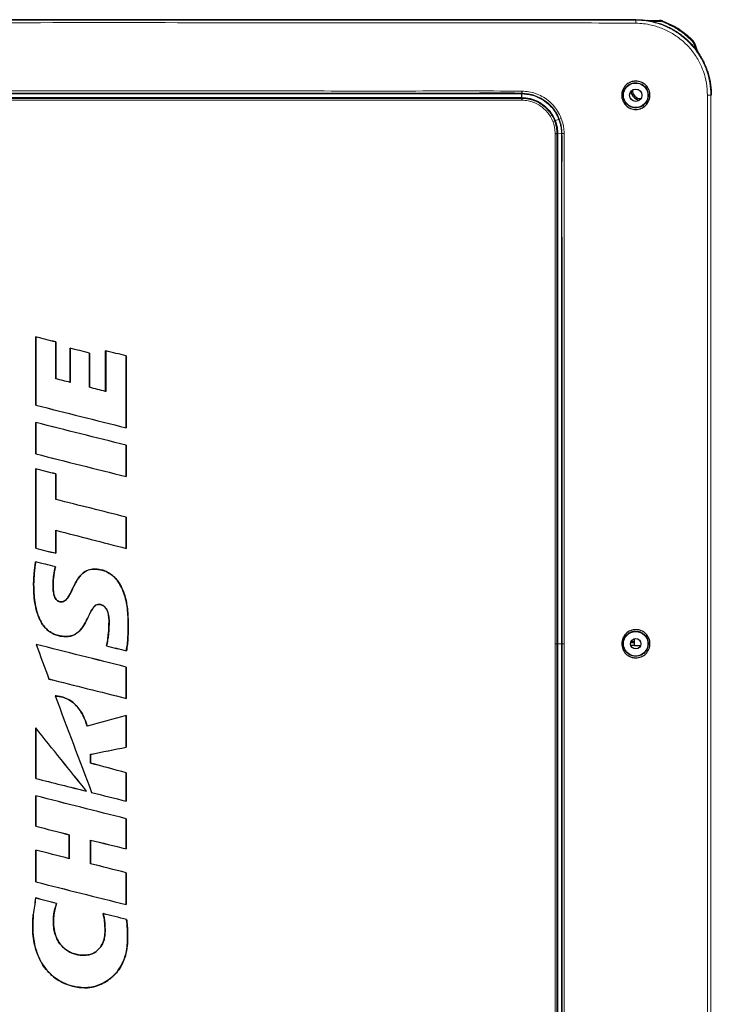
# Paper-space layout 'Sheet2' of a CAD drawing. Header units: millimetres. Extents: x 0 to 1118, y 0 to 864.
# Tile 30 of 79: x 212 to 303, y 556 to 686. Entities that reach past the tile are written whole.
import ezdxf

# ---------------------------------------------------------------- set-up
doc = ezdxf.new("R2010")
doc.units = ezdxf.units.MM
doc.styles.add('SLDTEXTSTYLE0', font='TXT', dxfattribs={"width": 0.75})
doc.dimstyles.new('SLDDIMSTYLE10', dxfattribs={"dimtxt": 3.175, "dimasz": 3.302, "dimexe": 0, "dimexo": 0.0625, "dimgap": 0.79375, "dimtad": 0, "dimtih": 1, "dimtoh": 1, "dimdec": 1, "dimlfac": 4, "dimrnd": 1e-09, "dimzin": 12, "dimdsep": 46, "dimtxsty": 'SLDTEXTSTYLE0', "dimsah": 1, "dimcen": 0.09, "dimadec": 0, "dimazin": 3, "dimtfac": 1, "dimtdec": 1, "dimtofl": 0, "dimtmove": 0, "dimatfit": 3, "dimfxl": 1, "dimfrac": 2, "dimtolj": 1, "dimtzin": 12, "dimarcsym": 0})

# ---------------------------------------------------------------- blocks, each defined once
blk = doc.blocks.new('_D_23')
at = {"color": 7, "linetype": 'Continuous', "lineweight": 0}
for p, q in [((372.27, 650.56), (404.94, 650.56)), ((401.77, 650.56), (401.77, 599.4)), ((401.77, 598.76), (400.8, 598.76)), ((400.8, 598.76), (400.8, 593.72)), ((412.32, 598.76), (413.29, 598.76)), ((413.29, 598.76), (413.29, 593.72)), ((400.8, 593.72), (401.77, 593.72)), ((413.29, 593.72), (412.32, 593.72)), ((401.77, 520.72), (401.77, 593.07)), ((294.39, 520.72), (404.94, 520.72))]:
    blk.add_line(p, q, dxfattribs=at)
at = {"color": 7, "linetype": 'Continuous', "lineweight": 18}
for points in [[(401.77, 650.56), (401.26, 647.25), (402.27, 647.25)], [(401.77, 520.72), (402.27, 524.02), (401.26, 524.02)]]:
    blk.add_solid(points, dxfattribs=at)
at = {"color": 7, "linetype": 'Continuous', "lineweight": 18, "char_height": 3.175, "attachment_point": 1, "style": 'SLDTEXTSTYLE0'}
for s, insert in [('519.4', (389.27, 597.81)), ('20.45', (401.77, 597.81))]:
    blk.add_mtext(s, dxfattribs=dict(at, insert=insert))

psp = doc.layouts.new('Sheet2')

# ---------------------------------------------------------------- linework, layer by layer
at = {"color": 7, "linetype": 'Continuous', "lineweight": 25}
for p, q in [((293.119254, 685.707117), (146.869254, 685.707117)), ((293.945674, 685.67734), (294.007084, 685.662579)), ((295.285418, 685.599405), (296.287521, 685.599405)), ((300.857973, 682.676305), (300.851984, 682.682384)), ((300.930718, 682.514935), (300.930286, 682.520967)), ((300.93226, 682.510721), (301.178897, 681.833093)), ((301.178897, 681.833093), (301.214016, 681.736603)), ((301.299366, 681.502109), (301.300586, 681.498756)), ((213.796331, 634.755392), (213.796331, 643.77227)), ((213.798076, 643.770033), (213.796331, 643.77227)), ((213.798076, 643.770033), (213.798076, 634.756754)), ((216.457211, 643.103877), (216.458956, 643.105239)), ((216.457211, 638.226272), (216.457211, 643.103877)), ((216.458956, 643.105239), (216.458956, 638.227636)), ((218.349747, 637.755817), (218.349747, 642.281951)), ((218.351492, 642.279715), (218.349747, 642.281951)), ((218.351492, 642.279715), (218.351492, 637.753582)), ((223.046764, 636.565197), (223.046764, 641.942245)), ((223.04851, 641.940008), (223.046764, 641.942245)), ((223.04851, 641.940008), (223.04851, 636.562951)), ((220.903788, 641.640269), (220.905534, 641.641631)), ((220.903788, 637.109521), (220.903788, 641.640269)), ((220.905534, 641.641631), (220.905534, 637.110878)), ((225.76348, 641.259604), (225.765226, 641.260965)), ((225.76348, 631.758263), (225.76348, 641.259604)), ((225.765226, 641.260965), (225.765226, 631.756026)), ((216.457211, 638.226272), (216.458956, 638.227636)), ((218.351492, 637.753582), (218.349747, 637.755817)), ((220.903788, 637.109521), (220.905534, 637.110878)), ((223.04851, 636.562951), (223.046764, 636.565197)), ((213.798076, 634.756754), (213.796331, 634.755392)), ((213.796331, 628.309583), (213.796331, 632.453483)), ((213.798076, 632.451246), (213.796331, 632.453483)), ((213.798076, 632.451246), (213.798076, 628.310945)), ((225.76348, 631.758263), (225.765226, 631.756026)), ((225.762555, 629.451338), (225.7643, 629.4527)), ((225.762555, 625.313077), (225.762555, 629.451338)), ((225.7643, 629.4527), (225.7643, 625.31084)), ((213.798076, 628.310945), (213.796331, 628.309583)), ((213.79896, 615.840882), (213.79896, 626.324339)), ((213.800705, 626.322103), (213.79896, 626.324339)), ((213.800705, 626.322103), (213.800705, 615.842244)), ((216.468378, 625.653777), (216.470123, 625.655139)), ((216.468378, 622.277237), (216.468378, 625.653777)), ((216.470123, 625.655139), (216.470123, 622.278599)), ((225.762555, 625.313077), (225.7643, 625.31084)), ((216.468378, 622.277237), (216.470123, 622.278599)), ((225.762555, 619.948957), (225.7643, 619.950319)), ((225.762555, 615.812777), (225.762555, 619.948957)), ((225.7643, 619.950319), (225.7643, 615.810524)), ((216.468378, 618.208519), (216.470123, 618.206267)), ((216.468378, 615.173767), (216.468378, 618.208519)), ((216.470123, 618.206267), (216.470123, 615.17153)), ((213.800705, 615.842244), (213.79896, 615.840882)), ((225.762555, 615.812777), (225.7643, 615.810524)), ((216.468378, 615.173767), (216.470123, 615.17153)), ((213.787409, 614.037027), (213.785917, 614.0392)), ((216.397943, 613.382771), (216.400055, 613.384041)), ((221.514099, 613.071637), (221.514089, 613.073382)), ((217.18232, 608.741632), (217.182285, 608.743378)), ((222.128024, 608.422177), (222.12806, 608.420431)), ((217.832326, 604.165661), (217.832337, 604.163915)), ((213.859136, 603.115394), (213.856349, 603.117893)), ((223.15777, 602.935382), (223.155628, 602.934119)), ((282.783646, 603.211406), (282.782919, 535.785072)), ((283.315222, 603.211406), (283.314427, 535.77659)), ((292.452755, 603.386406), (292.944254, 603.386406)), ((292.452755, 603.036406), (292.944254, 603.036406)), ((292.944254, 603.447499), (292.47187, 603.447499)), ((292.944254, 602.975314), (292.47187, 602.975314)), ((292.944254, 602.961406), (292.944254, 603.877905)), ((292.944254, 602.961406), (293.761396, 602.961406)), ((225.789687, 602.276091), (225.791019, 602.273958)), ((225.767046, 600.128798), (225.768792, 600.13016)), ((225.767046, 595.991912), (225.767046, 600.128798)), ((225.768792, 600.13016), (225.768792, 595.989675)), ((215.550734, 598.551427), (215.549418, 598.549957)), ((216.365818, 596.321142), (216.363202, 596.323125)), ((225.767046, 595.991912), (225.768792, 595.989675)), ((225.767046, 593.740709), (225.768792, 593.743004)), ((225.767046, 589.538596), (225.767046, 593.740709)), ((225.768792, 593.743004), (225.768792, 589.537165)), ((220.60909, 592.311029), (220.610246, 592.313161)), ((213.801268, 585.404145), (213.799045, 592.086218)), ((213.800792, 592.081261), (213.799045, 592.086218)), ((213.800792, 592.081261), (213.803013, 585.405507)), ((221.031689, 587.430046), (221.031689, 588.592609)), ((221.031689, 588.592609), (221.033435, 588.591177)), ((221.033435, 588.591177), (221.033435, 587.431381)), ((225.767046, 589.538596), (225.768792, 589.537165)), ((221.031689, 587.430046), (221.033435, 587.431381)), ((225.767046, 586.145175), (225.768792, 586.14651)), ((225.767046, 582.407476), (225.767046, 586.145175)), ((225.768792, 586.14651), (225.768792, 582.405239)), ((213.803013, 585.405507), (213.801268, 585.404145)), ((220.525106, 583.720923), (220.529724, 583.717967)), ((221.193234, 583.553474), (221.191924, 583.552003)), ((213.801291, 579.100201), (213.801291, 583.10085)), ((213.803037, 583.098609), (213.801291, 583.10085)), ((213.803037, 583.098609), (213.803037, 579.101554)), ((225.767046, 582.407476), (225.768792, 582.405239)), ((225.76116, 580.077426), (225.762906, 580.078786)), ((225.76116, 576.103019), (225.76116, 580.077426)), ((225.762906, 580.078786), (225.762906, 576.100795)), ((213.803037, 579.101554), (213.801291, 579.100201)), ((218.235216, 577.962168), (218.233471, 577.960815)), ((218.233471, 574.796644), (218.233471, 577.960815)), ((218.235216, 577.962168), (218.235216, 574.794393)), ((221.024032, 577.263007), (221.025778, 577.260782)), ((221.025845, 574.134262), (221.024032, 577.263007)), ((221.025778, 577.260782), (221.027589, 574.135622)), ((213.801291, 571.733178), (213.801291, 575.935834)), ((213.803037, 575.933583), (213.801291, 575.935834)), ((213.803037, 575.933583), (213.803037, 571.73454)), ((225.76116, 576.103019), (225.762906, 576.100795)), ((218.235216, 574.794393), (218.233471, 574.796644)), ((221.025845, 574.134262), (221.027589, 574.135622)), ((225.76116, 572.939549), (225.762906, 572.940908)), ((225.76116, 568.736853), (225.76116, 572.939549)), ((225.762906, 572.940908), (225.762906, 568.734616)), ((213.803037, 571.73454), (213.801291, 571.733178)), ((213.784893, 569.60261), (213.783446, 569.604794)), ((216.563612, 568.87363), (216.56599, 568.874811)), ((222.723437, 567.530723), (222.721037, 567.533123)), ((225.76116, 568.736853), (225.762906, 568.734616)), ((213.470089, 567.43363), (213.468355, 567.433831)), ((216.172172, 567.213098), (216.17391, 567.21294)), ((225.819654, 566.754901), (225.821232, 566.756304)), ((220.874282, 562.105721), (220.873952, 562.107435)), ((220.4656, 557.728631), (220.465603, 557.726885))]:
    psp.add_line(p, q, dxfattribs=at)
at = {"color": 7, "linetype": 'Continuous', "lineweight": 18}
for p, q in [((293.119254, 685.648555), (293.119254, 685.707117)), ((295.285418, 685.599405), (295.285418, 685.474405)), ((296.287521, 685.474405), (295.285418, 685.474405)), ((296.287521, 685.599405), (296.287521, 685.474405)), ((296.674759, 685.405659), (296.717785, 685.52302)), ((300.569286, 682.86221), (300.659469, 682.948767)), ((300.814799, 682.467969), (300.93226, 682.510721)), ((301.061435, 681.790341), (300.814799, 682.467969)), ((300.925694, 682.520638), (300.928935, 682.518461)), ((301.061435, 681.790341), (301.178897, 681.833093)), ((301.304158, 681.459356), (301.307818, 681.456004)), ((278.023588, 675.404457), (278.028389, 675.935484)), ((278.028389, 675.935484), (278.039105, 675.971461)), ((278.07349, 675.403839), (278.083171, 675.934808)), ((278.083171, 675.934808), (278.094241, 675.970834)), ((303.057123, 675.711406), (303.114965, 675.711406)), ((278.039563, 675.306188), (278.023588, 675.404457)), ((278.088575, 675.305599), (278.07349, 675.403839)), ((282.392761, 672.321209), (282.464689, 672.355745)), ((282.464689, 672.355745), (282.961018, 672.54608)), ((282.961018, 672.54608), (283.018039, 672.562577)), ((282.469631, 670.63838), (282.705641, 670.639731)), ((282.705641, 670.639731), (282.783599, 670.640265)), ((282.783599, 670.640265), (283.315167, 670.643212)), ((283.315167, 670.643212), (283.375289, 670.643467)), ((213.526471, 611.056332), (213.524726, 611.056329)), ((216.091333, 611.023269), (216.093078, 611.02327)), ((223.499033, 606.165534), (223.497288, 606.16553)), ((226.026093, 605.92473), (226.027838, 605.924735)), ((282.468916, 535.78661), (282.469631, 603.211406)), ((282.705641, 603.211406), (282.469631, 603.211406)), ((282.705641, 603.211406), (282.704928, 535.786607)), ((282.783646, 603.211406), (282.705641, 603.211406)), ((283.315222, 603.211406), (282.783646, 603.211406)), ((283.377581, 603.211406), (283.315222, 603.211406)), ((217.534435, 596.087), (217.534963, 596.088663)), ((222.968514, 565.127025), (222.966769, 565.127035)), ((225.951681, 564.251859), (225.953426, 564.251848))]:
    psp.add_line(p, q, dxfattribs=at)
at = {"color": 7, "linetype": 'Continuous', "lineweight": 18, "flags": 128}
for points in [[(302.611027, 530.709937), (302.611917, 546.080982), (302.611917, 561.45203), (302.611917, 642.726647), (302.611917, 659.219761), (302.611027, 675.712875)], [(282.469631, 603.211406), (282.469631, 603.711406), (282.469631, 605.711406), (282.469631, 613.711406), (282.469626, 645.711406), (282.469626, 652.840278), (282.469626, 659.457461), (282.469631, 670.63838)], [(282.705641, 670.639731), (282.705639, 659.457461), (282.705639, 634.743026), (282.705641, 603.211406)], [(283.651146, 603.211403), (283.60416, 603.211404), (283.557868, 603.211404), (283.513905, 603.211405), (283.473824, 603.211405), (283.439041, 603.211406), (283.410785, 603.211406), (283.390054, 603.211406), (283.377581, 603.211406)]]:
    psp.add_lwpolyline(points, dxfattribs=at)
at = {"color": 7, "linetype": 'Continuous', "lineweight": 25, "flags": 128}
for points in [[(282.783599, 670.640265), (282.783603, 658.053545), (282.783613, 645.466824), (282.783626, 632.880104), (282.783646, 603.211406)], [(283.315167, 670.643212), (283.315173, 658.055942), (283.315185, 645.468671), (283.3152, 632.881401), (283.315222, 603.211406)]]:
    psp.add_lwpolyline(points, dxfattribs=at)
at = {"color": 7, "linetype": 'Continuous', "lineweight": 25}
for centre, radius in [((293.119254, 675.711406), 1.625), ((293.119254, 675.711406), 0.81411), ((293.119254, 603.211406), 1.625), ((293.119254, 603.211406), 0.689091)]:
    psp.add_circle(centre, radius, dxfattribs=at)
at = {"color": 7, "linetype": 'Continuous', "lineweight": 18}
for centre, radius, start, end in [((285.826403, 685.328908), 7.299853, 359.34823638, 2.50967919), ((294.814637, 685.561302), 0.056294, 355.77317937, 42.59900671), ((296.287521, 684.349405), 1.125, 69.86632926, 90), ((299.757645, 682.083196), 1.125, 20, 43.82489698), ((301.24521, 681.429233), 0.308949, 95.79482579, 113.75092377), ((275.023817, 676.212305), 3.024892, 355.43322527, 1.06706249), ((274.910142, 676.241407), 3.195574, 355.14289915, 0.47522202), ((302.709631, 637.924058), 37.788946, 89.47312346, 90.14950389), ((275.493279, 675.125535), 2.552684, 358.57799097, 4.05819321), ((275.54505, 675.148374), 2.54838, 358.04920176, 3.53717571), ((280.090094, 677.786038), 5.930146, 290.56250276, 292.84866886), ((280.700821, 679.198842), 7.02919, 289.24792158, 291.51068286), ((283.77153, 641.023334), 29.622783, 90.22850462, 90.76642495)]:
    psp.add_arc(centre, radius, start, end, dxfattribs=at)
at = {"color": 7, "linetype": 'Continuous', "lineweight": 25}
for centre, radius, start, end in [((294.734044, 685.474405), 0.125, 89.99995623, 113.04843517), ((296.287521, 684.349405), 1.25, 69.86632926, 90), ((291.682835, 673.644004), 12.875, 59.0322555, 65.16183375), ((299.757645, 682.083196), 1.25, 20, 43.82489698), ((301.212318, 681.470706), 0.092539, 352.95464459, 19.83667826), ((293.744254, 676.336406), 1.25, 184.61689459, 265.47205204), ((293.744254, 676.336406), 1.05, 176.13216232, 273.86783768)]:
    psp.add_arc(centre, radius, start, end, dxfattribs=at)
for centre, major_axis, ratio, start_param, end_param in [((219.994254, 628.432232), (1532.496553, -383.987981), 0.0084651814, 1.5752242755, 1.5769617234), ((219.994254, 628.432232), (1532.296553, -383.937868), 0.0084651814, 1.5752257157, 1.5769611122), ((219.994254, 628.082666), (1532.496553, -383.980601), 0.008465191, 1.5723227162, 1.5739904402), ((219.994254, 628.082666), (1532.296553, -383.930489), 0.008465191, 1.5723237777, 1.5739894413), ((219.994254, 628.91976), (1532.496552, -384.051963), 0.0084650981, 1.5691519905, 1.5709258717), ((219.994254, 628.91976), (1532.296552, -384.001842), 0.0084650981, 1.569152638, 1.5709244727), ((219.994254, 623.561368), (1532.296579, -382.414346), 0.0084671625, 1.5739815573, 1.5752177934), ((219.994254, 623.561368), (1532.496578, -382.46426), 0.0084671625, 1.5739825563, 1.5752163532), ((219.994254, 623.54176), (1532.296441, -390.508936), 0.0084565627, 1.5709582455, 1.5723579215), ((219.994254, 623.54176), (1532.496441, -390.559906), 0.0084565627, 1.5709596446, 1.57235686), ((219.994254, 646.989568), (1532.496551, -384.065959), 0.0084650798, 4.7104661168, 4.7182761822), ((219.994254, 646.989568), (1532.296552, -384.015836), 0.0084650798, 4.710466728, 4.7182755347), ((219.994254, 617.111638), (1532.496548, -384.280938), 0.0084647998, 1.5691537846, 1.5769632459), ((219.994254, 617.111638), (1532.296548, -384.230787), 0.0084647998, 1.5691544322, 1.5769626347), ((219.994254, 640.543855), (1532.496552, -384.015923), 0.008465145, 4.7104658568, 4.7182753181), ((219.994254, 640.543855), (1532.296553, -383.965807), 0.008465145, 4.7104664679, 4.7182746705), ((219.994254, 610.984852), (1532.496552, -384.005442), 0.0084651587, 1.5752170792, 1.5769600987), ((219.994254, 610.984852), (1532.296553, -383.955327), 0.0084651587, 1.5752185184, 1.5769594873), ((219.994254, 607.608671), (1532.296554, -383.874097), 0.0084652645, 1.5691525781, 1.5752180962), ((219.994254, 607.608671), (1532.496554, -383.924202), 0.0084652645, 1.5691519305, 1.575216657), ((219.994254, 631.108912), (1532.296364, -395.017412), 0.0084505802, 4.7122664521, 4.7183319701), ((219.994254, 631.108912), (1532.496363, -395.068971), 0.0084505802, 4.7122678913, 4.7183326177), ((219.994254, 628.075833), (1532.496552, -384.005442), 0.0084651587, 4.7104675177, 4.7122105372), ((219.994254, 628.075833), (1532.296553, -383.955327), 0.0084651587, 4.710468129, 4.7122090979), ((219.994254, 598.695553), (1532.49655, -384.149984), 0.0084649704, 1.5752635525, 1.5769693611), ((219.994254, 598.695553), (1532.29655, -384.09985), 0.0084649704, 1.5752652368, 1.5769689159), ((219.994254, 587.790409), (1532.496546, -384.3929), 0.0084646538, 1.5691514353, 1.5769246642), ((219.994254, 625.0387), (-1532.448694, 4134.760874), 0.0030328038, 1.5749739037, 1.5760786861), ((219.994254, 587.790409), (1532.296546, -384.342735), 0.0084646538, 1.5691520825, 1.5769233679), ((219.994254, 625.0387), (-1532.248701, 4134.221264), 0.0030328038, 1.5749752, 1.5760791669), ((219.994254, 617.513321), (1532.496553, -383.957328), 0.0084652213, 4.7165727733, 4.7182924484), ((219.994254, 617.513321), (1532.296554, -383.90722), 0.0084652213, 4.71657444, 4.718292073), ((219.994254, 611.223574), (1532.496553, -383.97491), 0.0084651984, 4.7116095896, 4.718278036), ((219.994254, 611.223574), (1532.296553, -383.924799), 0.0084651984, 4.7116100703, 4.7182773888), ((219.994254, 624.534925), (-1532.448944, 4053.336934), 0.0030861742, 1.5765897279, 1.5797406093), ((219.994254, 624.534925), (-1532.248951, 4052.80795), 0.0030861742, 1.5765911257, 1.5797415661), ((219.994254, 578.264175), (1532.295836, 424.782056), 0.0084097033, 1.5646975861, 1.5680637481), ((219.994254, 578.264175), (1532.495835, 424.8375), 0.0084097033, 1.5646969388, 1.5680630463), ((219.994254, 563.044637), (-1532.464565, 1905.497307), 0.0054691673, 4.7188399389, 4.7232319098), ((219.994254, 563.044637), (-1532.26457, 1905.248629), 0.0054691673, 4.7188429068, 4.7232312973), ((219.994254, 602.021726), (1532.297761, 306.101916), 0.0085577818, 4.7113564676, 4.7144468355), ((219.994254, 602.021726), (1532.497761, 306.14187), 0.0085577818, 4.7113575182, 4.7144474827), ((219.994254, 573.855903), (1532.295999, -415.767276), 0.0084223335, 1.5693141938, 1.5724045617), ((219.994254, 573.855903), (1532.495998, -415.821543), 0.0084223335, 1.5693135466, 1.5724035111), ((219.994254, 597.639582), (1532.496552, -384.053574), 0.008465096, 4.7104692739, 4.7148597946), ((219.994254, 597.639582), (1532.296552, -384.003452), 0.008465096, 4.7104698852, 4.7148568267), ((219.994254, 597.639506), (1532.496552, -384.037447), 0.008465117, 4.7152918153, 4.718278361), ((219.994254, 597.639506), (1532.296552, -383.987328), 0.008465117, 4.7152927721, 4.7182777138), ((219.994254, 567.742164), (1532.496498, -387.211797), 0.0084609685, 1.5691699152, 1.5769752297), ((219.994254, 567.742164), (1532.296499, -387.161263), 0.0084609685, 1.5691705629, 1.5769746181), ((219.994254, 591.31689), (1532.496383, -393.954954), 0.0084520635, 4.7105206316, 4.7134127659), ((219.994254, 591.31689), (1532.296383, -393.903541), 0.0084520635, 4.7105212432, 4.713413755), ((219.994254, 591.282506), (1532.296698, -375.274879), 0.0084763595, 4.7151369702, 4.7182284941), ((219.994254, 591.282506), (1532.496698, -375.323861), 0.0084763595, 4.7151380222, 4.7182291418), ((219.994254, 560.535344), (1532.496383, -393.958906), 0.0084520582, 1.5741180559, 1.5770101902), ((219.994254, 560.535344), (1532.296383, -393.907493), 0.0084520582, 1.5741170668, 1.5770095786), ((219.994254, 560.603364), (1532.296508, -386.594971), 0.0084617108, 1.5691676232, 1.572257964), ((219.994254, 560.603364), (1532.496508, -386.645431), 0.0084617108, 1.5691669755, 1.5722569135), ((219.994254, 583.968346), (1532.496549, -384.196703), 0.0084649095, 4.7104700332, 4.7182753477), ((219.994254, 583.968346), (1532.29655, -384.146563), 0.0084649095, 4.7104706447, 4.7182747), ((219.994254, 519.28831), (1532.442851, 10558.876804), 0.0012534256, 1.5662128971, 1.5664185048), ((219.994254, 519.28831), (1532.242858, 10557.498811), 0.0012534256, 1.5662124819, 1.5664179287), ((219.994254, 554.148776), (1532.496241, -402.114836), 0.0084411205, 1.575248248, 1.5770639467), ((219.994254, 554.148776), (1532.296242, -402.062358), 0.0084411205, 1.5752500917, 1.5770635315), ((219.994254, 554.429031), (1532.496553, -383.989888), 0.0084651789, 1.5691151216, 1.5711380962), ((219.994254, 554.429031), (1532.296553, -383.939775), 0.0084651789, 1.5691156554, 1.5711362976)]:
    psp.add_ellipse(centre, major_axis=major_axis, ratio=ratio, start_param=start_param, end_param=end_param, dxfattribs=at)
at = {"color": 7, "linetype": 'Continuous', "lineweight": 18}
for points, knots in [([(146.869254, 685.648556), (147.967697, 685.648473), (150.16458, 685.648307), (154.558383, 685.648275), (162.247512, 685.648098), (177.625784, 685.64789), (208.382303, 685.647624), (245.106732, 685.647516), (275.63388, 685.64827), (289.233633, 685.648205), (292.471635, 685.648497), (293.119254, 685.648555)], [0, 0, 0, 0, 0.0225323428, 0.0450646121, 0.0901291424, 0.1802581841, 0.3605162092, 0.7210319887, 0.9335786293, 0.9867153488, 1, 1, 1, 1]), ([(292.648353, 685.253328), (292.648348, 685.253328), (292.158152, 685.255836), (289.077285, 685.270325), (275.634591, 685.276014), (245.106936, 685.318672), (208.382213, 685.316332), (177.625456, 685.296682), (162.247053, 685.281339), (154.557827, 685.269636), (150.321099, 685.266302), (148.2813, 685.258183), (147.339987, 685.253292), (147.339982, 685.253292)], [0, 0, 0, 0, 0.00000010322, 0.01012062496, 0.06360759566, 0.27753349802, 0.64038803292, 0.82181558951, 0.91252954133, 0.95788657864, 0.98056555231, 0.99999989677, 1, 1, 1, 1]), ([(293.125783, 685.245871), (292.966644, 685.24822), (292.807499, 685.25057), (292.648358, 685.253328), (292.648353, 685.253328)], [0, 0, 0, 0, 0.9999685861, 1, 1, 1, 1]), ([(293.119254, 685.648555), (293.119259, 685.648555), (293.484631, 685.648636), (294.216036, 685.607585), (295.489124, 685.395654), (296.907879, 684.947221), (298.405112, 684.18281), (299.750416, 683.173687), (300.911865, 681.955679), (301.847879, 680.55624), (302.541148, 679.02097), (302.960091, 677.389845), (303.05715, 676.270227), (303.057123, 675.711411), (303.057123, 675.711406)], [0, 0, 0, 0, 0.00000096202, 0.07030487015, 0.14061148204, 0.24788947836, 0.35516722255, 0.46255118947, 0.56992841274, 0.67744796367, 0.78495833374, 0.89248096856, 0.99999903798, 1, 1, 1, 1]), ([(302.611027, 675.712875), (302.582869, 676.246719), (302.526553, 677.314418), (302.109386, 678.870966), (301.451757, 680.335954), (300.5584, 681.672254), (299.452302, 682.836963), (298.170545, 683.804275), (296.743756, 684.541919), (295.390545, 684.976828), (294.174873, 685.198094), (293.47548, 685.229946), (293.125783, 685.245871)], [0, 0, 0, 0, 0.1074516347, 0.2149056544, 0.3223266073, 0.42975713, 0.5370826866, 0.6444167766, 0.751751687, 0.8590922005, 0.9295461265, 1, 1, 1, 1]), ([(300.569286, 682.86221), (300.279873, 683.142641), (299.579887, 683.8209), (298.285856, 684.720681), (297.216883, 685.175168), (296.674759, 685.405659)], [0, 0, 0, 0, 0.25783801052, 0.62361658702, 1, 1, 1, 1]), ([(161.938643, 676.268277), (163.088538, 676.269173), (168.83782, 676.273652), (179.188454, 676.279904), (192.991814, 676.285607), (206.797002, 676.288696), (220.603051, 676.29001), (234.409069, 676.287583), (248.585942, 676.288942), (260.646508, 676.267554), (270.590743, 676.295178), (275.562379, 676.277484), (278.048184, 676.268637)], [0, 0, 0, 0, 0.0297218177, 0.1486039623, 0.2674858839, 0.386367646, 0.5052493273, 0.6241310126, 0.7430127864, 0.8715009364, 0.9357508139, 1, 1, 1, 1]), ([(278.094241, 675.970834), (278.094236, 675.970835), (278.086067, 675.970963), (278.072796, 675.97115), (278.054427, 675.971345), (278.044218, 675.971426), (278.03911, 675.971461), (278.039105, 675.971461)], [0, 0, 0, 0, 0.0002718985, 0.4445010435, 0.7220855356, 0.9997281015, 1, 1, 1, 1]), ([(278.048184, 676.268637), (278.053512, 676.26859), (278.064168, 676.268497), (278.083309, 676.268269), (278.097122, 676.268047), (278.105606, 676.267911)], [0, 0, 0, 0, 0.2783606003, 0.5567231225, 1, 1, 1, 1]), ([(283.018039, 672.562577), (283.018037, 672.562582), (282.894042, 672.885824), (282.602434, 673.466801), (282.029257, 674.221013), (281.369377, 674.844734), (280.603916, 675.347747), (279.78147, 675.707838), (278.935791, 675.916131), (278.37464, 675.966434), (278.094246, 675.970834), (278.094241, 675.970834)], [0, 0, 0, 0, 0.0000023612, 0.1635075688, 0.3045572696, 0.4455889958, 0.5903296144, 0.7350736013, 0.8675080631, 0.9999976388, 1, 1, 1, 1]), ([(278.105606, 676.267911), (278.400693, 676.249323), (278.990866, 676.212147), (279.879055, 675.976496), (280.742906, 675.595087), (281.547558, 675.062159), (282.238002, 674.40379), (282.849341, 673.613129), (283.128402, 672.992498), (283.278247, 672.659241)], [0, 0, 0, 0, 0.1324467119, 0.2648931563, 0.4098079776, 0.5547124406, 0.6956325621, 0.8365653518, 1, 1, 1, 1]), ([(303.057123, 675.711406), (303.056928, 666.189802), (303.056538, 647.146573), (303.057456, 609.060122), (303.05709, 575.371822), (303.057117, 546.081718), (303.057121, 535.834844), (303.057123, 530.711406)], [0, 0, 0, 0, 0.1969987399, 0.3939979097, 0.7879957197, 0.8939978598, 1, 1, 1, 1]), ([(278.045177, 675.062187), (276.896079, 675.062053), (271.150674, 675.061382), (260.806584, 675.062085), (247.011357, 675.062068), (233.213893, 675.062129), (219.41537, 675.062635), (205.61689, 675.060805), (191.438144, 675.067495), (179.370029, 675.044504), (169.412193, 675.091963), (164.434057, 675.071888), (161.945021, 675.06185)], [0, 0, 0, 0, 0.0297059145, 0.1485273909, 0.2673488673, 0.3861703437, 0.5049918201, 0.6238132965, 0.7426347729, 0.8713108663, 0.9356562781, 1, 1, 1, 1]), ([(161.949929, 675.305845), (161.949934, 675.305845), (164.438812, 675.331384), (169.417522, 675.328951), (179.374729, 675.292573), (191.441808, 675.310238), (205.618718, 675.305141), (219.415445, 675.306556), (233.212207, 675.306161), (247.007911, 675.306071), (260.801377, 675.306092), (271.144744, 675.305399), (276.890013, 675.306056), (278.039563, 675.306188)], [0, 0, 0, 0, 0.0000001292, 0.0643521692, 0.1287058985, 0.2573772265, 0.3761943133, 0.4950114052, 0.6138284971, 0.7326455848, 0.8514626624, 0.970279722, 1, 1, 1, 1]), ([(278.039563, 675.306188), (278.039568, 675.306188), (278.045126, 675.306147), (278.056209, 675.306044), (278.072542, 675.30585), (278.083321, 675.305681), (278.088575, 675.305599)], [0, 0, 0, 0, 0.00030579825, 0.34017179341, 0.67838659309, 1, 1, 1, 1]), ([(278.091953, 675.061624), (278.086939, 675.061702), (278.076636, 675.061863), (278.061044, 675.062053), (278.050466, 675.062143), (278.045177, 675.062187)], [0, 0, 0, 0, 0.3216102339, 0.6608035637, 1, 1, 1, 1]), ([(278.088575, 675.305599), (278.08858, 675.305599), (278.373664, 675.300874), (278.922803, 675.245557), (279.707017, 675.021749), (280.419014, 674.680225), (281.058785, 674.225431), (281.614852, 673.674957), (282.069926, 673.03636), (282.299374, 672.564721), (282.392759, 672.321214), (282.392761, 672.321209)], [0, 0, 0, 0, 0.0000026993, 0.1540352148, 0.2963004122, 0.4385789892, 0.5784832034, 0.7183834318, 0.8591916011, 0.9999973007, 1, 1, 1, 1]), ([(282.172933, 672.233705), (282.072797, 672.460135), (281.872522, 672.913001), (281.434487, 673.515607), (280.909296, 674.037837), (280.302406, 674.469171), (279.627888, 674.790985), (278.88394, 675.010338), (278.363124, 675.044064), (278.091953, 675.061624)], [0, 0, 0, 0, 0.1406902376, 0.2813838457, 0.4212878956, 0.5611969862, 0.703385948, 0.8455632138, 1, 1, 1, 1]), ([(282.469631, 670.63838), (282.46435, 670.784738), (282.453788, 671.077442), (282.375766, 671.617169), (282.251423, 671.995124), (282.172933, 672.233705)], [0, 0, 0, 0, 0.2694269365, 0.5388333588, 1, 1, 1, 1]), ([(282.392761, 672.321209), (282.392762, 672.321205), (282.487446, 672.074312), (282.603624, 671.669614), (282.689539, 671.102252), (282.700275, 670.793876), (282.705641, 670.639731)], [0, 0, 0, 0, 0.0000087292, 0.4616962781, 0.7309223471, 1, 1, 1, 1]), ([(283.375289, 670.643467), (283.375289, 670.643472), (283.374115, 670.832848), (283.353984, 671.209907), (283.248475, 671.856023), (283.117261, 672.303912), (283.01804, 672.562572), (283.018039, 672.562577)], [0, 0, 0, 0, 0.0000076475, 0.2896564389, 0.576228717, 0.9999923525, 1, 1, 1, 1]), ([(283.278247, 672.659241), (283.369789, 672.382399), (283.523157, 671.918583), (283.633364, 671.23885), (283.646698, 670.844044), (283.65339, 670.645882)], [0, 0, 0, 0, 0.4244526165, 0.7111195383, 1, 1, 1, 1]), ([(283.377581, 603.211406), (283.377581, 603.378073), (283.377581, 604.211406), (283.377582, 607.711406), (283.377552, 621.711406), (283.377821, 635.635534), (283.377489, 649.098802), (283.379717, 656.307034), (283.3667, 664.02689), (283.382179, 669.541026), (283.375289, 670.643462), (283.375289, 670.643467)], [0, 0, 0, 0, 0.0074148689, 0.0370743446, 0.1557122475, 0.6302638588, 0.6565477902, 0.7546824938, 0.950952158, 0.9999997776, 1, 1, 1, 1]), ([(283.65339, 670.645882), (283.65273, 669.542772), (283.649432, 664.027906), (283.651446, 656.30718), (283.651073, 647.483787), (283.651151, 640.86636), (283.65113, 632.043124), (283.651144, 623.219888), (283.651145, 612.874045), (283.651145, 606.93982), (283.651146, 603.211403)], [0, 0, 0, 0, 0.0490749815, 0.245344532, 0.3434757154, 0.4416068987, 0.539738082, 0.7360004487, 0.834131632, 1, 1, 1, 1]), ([(283.374517, 535.775856), (283.375567, 539.553597), (283.377228, 545.531428), (283.376878, 555.909448), (283.377153, 564.709811), (283.377228, 573.510176), (283.377311, 580.110449), (283.377412, 588.910814), (283.377504, 596.611133), (283.377568, 602.111361), (283.377581, 603.211406)], [0, 0, 0, 0, 0.1680602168, 0.2659354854, 0.4616860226, 0.5595612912, 0.6574365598, 0.7553118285, 0.9510623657, 1, 1, 1, 1]), ([(283.651146, 603.211403), (283.651144, 603.044737), (283.651134, 602.211403), (283.651093, 598.711403), (283.650939, 584.711403), (283.650642, 569.044053), (283.650637, 553.843279), (283.650136, 545.529757), (283.651667, 539.55026), (283.652634, 535.770851)], [0, 0, 0, 0, 0.0074139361, 0.0370696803, 0.1556926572, 0.6301845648, 0.7340100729, 0.8318780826, 1, 1, 1, 1])]:
    psp.add_open_spline(points, degree=3, knots=knots, dxfattribs=at)
at = {"color": 7, "linetype": 'Continuous', "lineweight": 25}
for points, knots in [([(293.119254, 685.707117), (293.237594, 685.705829), (293.592726, 685.701961), (294.183659, 685.657929), (294.887384, 685.557496), (295.582248, 685.406992), (296.264754, 685.207953), (296.931403, 684.96085), (297.57856, 684.666465), (298.203125, 684.326804), (298.802134, 683.943884), (299.372639, 683.519664), (299.911708, 683.056127), (300.416225, 682.555184), (300.883531, 682.019376), (301.311717, 681.45184), (301.698796, 680.855506), (302.042801, 680.233346), (302.291918, 679.6958), (302.511525, 679.14604), (302.701408, 678.584849), (302.881236, 677.896982), (303.013078, 677.187347), (303.09866, 676.457626), (303.10952, 675.960608), (303.114965, 675.711406)], [0, 0, 0, 0, 0.0226157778, 0.067868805, 0.1131214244, 0.1583739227, 0.2036265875, 0.2488797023, 0.2941330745, 0.3393858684, 0.3846383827, 0.4298909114, 0.4751437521, 0.5203971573, 0.5656502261, 0.6109028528, 0.6561553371, 0.7014079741, 0.7466610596, 0.7692768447, 0.8145299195, 0.859782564, 0.9050350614, 0.9523852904, 1, 1, 1, 1]), ([(294.734497, 685.599405), (294.735189, 685.599405), (294.736711, 685.599405), (294.754501, 685.599405), (294.782737, 685.599405), (294.818536, 685.599405), (294.843563, 685.599405), (294.856075, 685.599405)], [0, 0, 0, 0, 0.1656754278, 0.3638413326, 0.5742247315, 0.7871521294, 1, 1, 1, 1]), ([(294.856075, 685.599405), (294.87524, 685.599405), (294.990247, 685.599405), (295.133856, 685.599405), (295.258083, 685.599405), (295.285418, 685.599405)], [0, 0, 0, 0, 0.1349239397, 0.8096525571, 1, 1, 1, 1]), ([(296.717785, 685.52302), (297.251952, 685.297911), (298.335769, 684.841168), (299.370824, 684.109641), (300.138986, 683.464813), (300.428861, 683.177409), (300.659469, 682.948767)], [0, 0, 0, 0, 0.3657508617, 0.7421035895, 0.7948320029, 1, 1, 1, 1]), ([(300.928634, 682.520906), (300.927943, 682.531663), (300.926234, 682.558274), (300.912983, 682.595759), (300.895746, 682.629313), (300.879694, 682.652024), (300.868592, 682.665162), (300.862526, 682.671639), (300.860555, 682.673676), (300.860164, 682.674077), (300.8599, 682.674347), (300.859645, 682.674608), (300.8593, 682.674959), (300.859078, 682.675187), (300.855011, 682.679307), (300.851979, 682.682378)], [0, 0, 0, 0, 0.1415767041, 0.3502448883, 0.5169341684, 0.6386778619, 0.7139293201, 0.7465825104, 0.7516039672, 0.7548435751, 0.7584454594, 0.7644384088, 0.7784675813, 0.8348366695, 1, 1, 1, 1]), ([(301.214016, 681.736603), (301.233456, 681.683194), (301.257773, 681.616382), (301.284404, 681.543216), (301.294339, 681.515918), (301.298133, 681.505495), (301.299366, 681.502109)], [0, 0, 0, 0, 0.642681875, 0.803948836, 0.9362990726, 1, 1, 1, 1]), ([(292.910865, 677.577202), (292.982421, 677.583564), (293.295726, 677.61142), (293.859206, 677.493839), (294.485404, 677.086175), (294.906172, 676.46192), (295.057131, 675.724646), (294.909972, 674.988622), (294.499661, 674.363086), (293.878373, 673.949867), (293.148075, 673.796747), (292.415582, 673.943861), (291.788258, 674.352841), (291.372009, 674.977562), (291.218796, 675.712275), (291.366246, 676.447909), (291.774792, 677.070093), (292.334484, 677.456201), (292.742, 677.541752), (292.910865, 677.577202)], [0, 0, 0, 0, 0.0184768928, 0.0809005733, 0.1433184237, 0.2058391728, 0.2686798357, 0.3311733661, 0.3935800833, 0.4559956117, 0.5184348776, 0.5809100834, 0.6433916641, 0.7058603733, 0.768340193, 0.830842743, 0.8933383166, 0.9558018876, 1, 1, 1, 1]), ([(292.914775, 677.355372), (292.765075, 677.32457), (292.403367, 677.250143), (291.992082, 676.962073), (291.713369, 676.615396), (291.516737, 676.227527), (291.417751, 675.694314), (291.546714, 675.054016), (291.906904, 674.518964), (292.350874, 674.21473), (292.763652, 674.077553), (293.216476, 674.02875), (293.773399, 674.141599), (294.237492, 674.454781), (294.515494, 674.800383), (294.714077, 675.186916), (294.813869, 675.715968), (294.690966, 676.347118), (294.334433, 676.897611), (293.872608, 677.21445), (293.446192, 677.345723), (293.155477, 677.376395), (292.978627, 677.360949), (292.914775, 677.355372)], [0, 0, 0, 0, 0.0441230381, 0.1066110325, 0.1405356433, 0.172729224, 0.2317714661, 0.2935656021, 0.3564134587, 0.4129877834, 0.4458399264, 0.4816586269, 0.5441091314, 0.6065153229, 0.6397993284, 0.671766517, 0.7315194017, 0.79143011, 0.8529323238, 0.916119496, 0.9485397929, 0.9814201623, 1, 1, 1, 1]), ([(278.039105, 675.971461), (278.0391, 675.971461), (275.553995, 675.988187), (270.583657, 675.959943), (260.641156, 675.969486), (248.582502, 675.960116), (234.407336, 675.959819), (220.602979, 675.958357), (206.798583, 675.959921), (192.995076, 675.958954), (179.193461, 675.97346), (168.844998, 675.946041), (163.097349, 675.982079), (161.948444, 675.97111), (161.948439, 675.97111)], [0, 0, 0, 0, 0.0000001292, 0.0642435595, 0.1284877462, 0.256980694, 0.3758670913, 0.4947534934, 0.6136398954, 0.7325262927, 0.8514126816, 0.970299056, 0.9999998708, 1, 1, 1, 1]), ([(161.959263, 675.935123), (163.026509, 675.935124), (165.16056, 675.935125), (168.970112, 675.935126), (174.702825, 675.935125), (184.70579, 675.935126), (197.797883, 675.935125), (212.663026, 675.935126), (226.954212, 675.935123), (241.247111, 675.935134), (254.972766, 675.935098), (265.583249, 675.935193), (273.078647, 675.935035), (276.378204, 675.935334), (278.028389, 675.935484)], [0, 0, 0, 0, 0.0275973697, 0.05518338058, 0.09849994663, 0.17581008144, 0.31376205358, 0.43686363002, 0.55994528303, 0.683048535, 0.80621032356, 0.91467948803, 0.95732923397, 1, 1, 1, 1]), ([(278.028389, 675.935484), (278.038615, 675.935391), (278.056876, 675.935226), (278.075136, 675.934936), (278.083171, 675.934808)], [0, 0, 0, 0, 0.55999959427, 1, 1, 1, 1]), ([(278.083171, 675.934808), (278.474199, 675.90492), (279.257855, 675.84502), (280.372256, 675.431826), (281.301525, 674.843447), (282.029473, 674.140376), (282.585455, 673.392983), (282.835829, 672.828383), (282.961018, 672.54608)], [0, 0, 0, 0, 0.18616812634, 0.37309836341, 0.55959569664, 0.70655094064, 0.85327411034, 1, 1, 1, 1]), ([(161.965616, 675.40411), (163.031822, 675.404103), (165.164026, 675.404089), (168.971705, 675.404082), (174.703539, 675.404086), (184.706349, 675.404084), (197.798295, 675.404084), (212.663205, 675.404085), (226.954031, 675.404082), (241.246651, 675.404094), (254.972092, 675.404057), (265.58196, 675.40415), (273.07594, 675.403997), (276.374144, 675.404304), (278.023588, 675.404457)], [0, 0, 0, 0, 0.0275731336, 0.05514092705, 0.09846098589, 0.17577735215, 0.3137404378, 0.43685339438, 0.5599434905, 0.68305312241, 0.8062283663, 0.91470627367, 0.95734427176, 1, 1, 1, 1]), ([(278.023588, 675.404457), (278.032904, 675.404373), (278.049538, 675.404221), (278.066171, 675.403956), (278.07349, 675.403839)], [0, 0, 0, 0, 0.5599995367, 1, 1, 1, 1]), ([(278.07349, 675.403839), (278.426295, 675.37695), (279.132362, 675.323136), (280.137389, 674.951362), (281.085648, 674.346133), (281.928275, 673.486447), (282.286003, 672.732395), (282.464689, 672.355745)], [0, 0, 0, 0, 0.1867975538, 0.3738373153, 0.5604135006, 0.7804258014, 1, 1, 1, 1]), ([(282.464689, 672.355745), (282.565759, 672.043168), (282.746443, 671.484368), (282.772235, 670.898441), (282.783599, 670.640265)], [0, 0, 0, 0, 0.5593726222, 1, 1, 1, 1]), ([(282.961018, 672.54608), (283.073339, 672.198923), (283.273882, 671.579089), (283.302554, 670.929138), (283.315167, 670.643212)], [0, 0, 0, 0, 0.56008078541, 1, 1, 1, 1]), ([(213.524726, 611.056329), (213.530257, 611.316713), (213.541322, 611.837565), (213.612088, 612.611697), (213.698607, 613.344916), (213.758237, 613.819094), (213.785917, 614.0392)], [0, 0, 0, 0, 0.26070084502, 0.52148502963, 0.77788125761, 1, 1, 1, 1]), ([(213.787409, 614.037027), (213.75952, 613.813317), (213.699421, 613.331227), (213.576714, 612.340552), (213.546499, 611.568255), (213.526471, 611.056332)], [0, 0, 0, 0, 0.2259485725, 0.4869129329, 1, 1, 1, 1]), ([(216.091333, 611.023269), (216.097824, 611.234353), (216.110958, 611.661477), (216.202294, 612.451873), (216.322351, 613.023104), (216.397943, 613.382771)], [0, 0, 0, 0, 0.2657159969, 0.5376693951, 1, 1, 1, 1]), ([(216.400055, 613.384041), (216.359177, 613.202831), (216.270755, 612.81085), (216.143289, 612.025177), (216.112771, 611.416227), (216.093078, 611.02327)], [0, 0, 0, 0, 0.2336872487, 0.5054961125, 1, 1, 1, 1]), ([(217.182285, 608.743378), (217.280052, 608.754554), (217.489642, 608.778513), (217.826498, 609.011208), (218.18527, 609.491287), (218.54737, 610.185588), (218.918884, 610.994088), (219.350175, 611.789794), (219.895962, 612.473042), (220.596957, 612.944621), (221.16299, 613.064806), (221.468332, 613.072265), (221.514089, 613.073382)], [0, 0, 0, 0, 0.0449710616, 0.0964077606, 0.1833004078, 0.3205189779, 0.4581469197, 0.5952747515, 0.7387878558, 0.8585594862, 0.9788046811, 1, 1, 1, 1]), ([(221.514099, 613.071637), (221.379331, 613.064034), (221.110243, 613.048853), (220.582623, 612.917004), (220.064494, 612.598702), (219.617646, 612.127296), (219.225971, 611.570278), (218.852654, 610.867035), (218.502756, 610.115565), (218.207983, 609.546965), (217.955473, 609.174001), (217.722912, 608.93001), (217.45478, 608.766725), (217.263083, 608.74907), (217.18232, 608.741632)], [0, 0, 0, 0, 0.06233198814, 0.12445753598, 0.24974498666, 0.33663277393, 0.42377020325, 0.56383974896, 0.70415645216, 0.80732737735, 0.85969733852, 0.91177151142, 0.96282881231, 1, 1, 1, 1]), ([(221.514089, 613.073382), (221.742568, 613.061975), (222.19896, 613.039189), (222.871036, 612.87415), (223.498531, 612.579521), (224.038977, 612.187948), (224.481637, 611.729395), (224.926029, 611.120826), (225.333686, 610.314805), (225.727147, 609.109781), (225.981743, 607.635741), (226.012461, 606.495534), (226.027838, 605.924735)], [0, 0, 0, 0, 0.0723461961, 0.1445127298, 0.2175511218, 0.2906142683, 0.3546051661, 0.4186547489, 0.5286851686, 0.6389721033, 0.8192660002, 1, 1, 1, 1]), ([(226.026093, 605.92473), (226.019072, 606.293314), (226.005036, 607.03026), (225.896411, 608.107194), (225.701155, 609.147599), (225.401637, 610.136824), (225.013194, 610.966667), (224.568686, 611.624153), (224.109833, 612.124414), (223.566586, 612.535581), (222.975479, 612.830464), (222.363817, 613.005077), (221.878233, 613.065671), (221.59443, 613.07032), (221.514099, 613.071637)], [0, 0, 0, 0, 0.116728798, 0.2333867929, 0.3423646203, 0.4515433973, 0.5599505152, 0.6311174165, 0.7021967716, 0.7739590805, 0.8456893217, 0.9101078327, 0.974555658, 1, 1, 1, 1]), ([(217.832337, 604.163915), (217.601129, 604.174757), (217.139369, 604.19641), (216.500432, 604.350502), (215.940577, 604.602794), (215.464094, 604.922281), (215.050324, 605.318382), (214.62977, 605.859927), (214.250224, 606.567651), (213.911188, 607.52566), (213.676741, 608.620898), (213.547869, 609.835337), (213.532439, 610.649413), (213.524726, 611.056329)], [0, 0, 0, 0, 0.0757787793, 0.1513432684, 0.2137991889, 0.276247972, 0.3384821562, 0.4007761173, 0.5003797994, 0.6002188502, 0.7331305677, 0.8666056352, 1, 1, 1, 1]), ([(213.526471, 611.056332), (213.533487, 610.668743), (213.547514, 609.893837), (213.665062, 608.732255), (213.891967, 607.583993), (214.222183, 606.633132), (214.614024, 605.899299), (215.005904, 605.361802), (215.489027, 604.900203), (216.029971, 604.550686), (216.601614, 604.325517), (217.19821, 604.189207), (217.612808, 604.173812), (217.832326, 604.165661)], [0, 0, 0, 0, 0.127096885, 0.254104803, 0.3823432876, 0.5102700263, 0.582441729, 0.6545157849, 0.7274733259, 0.8003661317, 0.8642035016, 0.9280994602, 1, 1, 1, 1]), ([(217.18232, 608.741632), (217.066915, 608.752177), (216.859636, 608.771117), (216.585915, 608.949267), (216.345969, 609.267991), (216.184664, 609.768045), (216.102493, 610.381958), (216.095041, 610.810215), (216.091333, 611.023269)], [0, 0, 0, 0, 0.1220594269, 0.2192318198, 0.3386918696, 0.5423738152, 0.7723356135, 1, 1, 1, 1]), ([(216.093078, 611.02327), (216.097665, 610.790385), (216.107431, 610.294523), (216.204774, 609.664779), (216.397618, 609.193876), (216.608141, 608.931775), (216.856244, 608.78427), (217.05352, 608.745501), (217.162123, 608.743711), (217.182285, 608.743378)], [0, 0, 0, 0, 0.2492663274, 0.5307399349, 0.6756522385, 0.7889776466, 0.883761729, 0.9784206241, 1, 1, 1, 1]), ([(217.832326, 604.165661), (217.990853, 604.175365), (218.307294, 604.194735), (218.758711, 604.32205), (219.160456, 604.539323), (219.559522, 604.855865), (219.935159, 605.290077), (220.366635, 605.957477), (220.770612, 606.820081), (221.150256, 607.612065), (221.50703, 608.117218), (221.762634, 608.337086), (221.981709, 608.414137), (222.097575, 608.420504), (222.128024, 608.422177)], [0, 0, 0, 0, 0.0741797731, 0.1480734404, 0.2172824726, 0.2865923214, 0.3853377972, 0.4843881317, 0.6576015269, 0.8305987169, 0.8943192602, 0.9457509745, 0.9857435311, 1, 1, 1, 1]), ([(222.12806, 608.420431), (222.042636, 608.410401), (221.857933, 608.388714), (221.559232, 608.179314), (221.156472, 607.635615), (220.738271, 606.747412), (220.246071, 605.714109), (219.633344, 604.88568), (218.900456, 604.341837), (218.265949, 604.174959), (217.908409, 604.165852), (217.832337, 604.163915)], [0, 0, 0, 0, 0.0397782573, 0.08600809, 0.1652371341, 0.3547778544, 0.5444440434, 0.701150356, 0.8324111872, 0.9643425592, 1, 1, 1, 1]), ([(222.128024, 608.422177), (222.280146, 608.404624), (222.567951, 608.371414), (222.945587, 608.097809), (223.270843, 607.629812), (223.46885, 606.95323), (223.48899, 606.427649), (223.499033, 606.165534)], [0, 0, 0, 0, 0.1544201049, 0.2921512, 0.4616562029, 0.7315194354, 1, 1, 1, 1]), ([(223.497288, 606.16553), (223.48831, 606.413072), (223.470099, 606.915216), (223.293855, 607.558124), (222.994698, 608.044455), (222.639099, 608.329284), (222.321873, 608.41609), (222.158136, 608.419758), (222.12806, 608.420431)], [0, 0, 0, 0, 0.2536015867, 0.5144350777, 0.672519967, 0.832101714, 0.9691599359, 1, 1, 1, 1]), ([(223.155628, 602.934119), (223.212377, 603.193342), (223.332392, 603.741561), (223.455184, 604.821591), (223.480866, 605.641371), (223.497288, 606.16553)], [0, 0, 0, 0, 0.2444046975, 0.5168802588, 1, 1, 1, 1]), ([(223.499033, 606.165534), (223.493732, 605.87668), (223.483006, 605.292186), (223.414104, 604.460672), (223.320723, 603.66925), (223.212169, 603.180374), (223.15777, 602.935382)], [0, 0, 0, 0, 0.26622162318, 0.53869882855, 0.76882686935, 1, 1, 1, 1]), ([(225.789687, 602.276091), (225.83563, 602.559567), (225.932449, 603.156965), (226.008024, 604.37631), (226.018913, 605.309421), (226.026093, 605.92473)], [0, 0, 0, 0, 0.2352127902, 0.4956874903, 1, 1, 1, 1]), ([(226.027838, 605.924735), (226.026191, 605.607087), (226.022895, 604.971659), (225.987704, 604.044795), (225.931915, 603.142189), (225.838046, 602.563748), (225.791019, 602.273958)], [0, 0, 0, 0, 0.2601260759, 0.5203603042, 0.7597079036, 1, 1, 1, 1]), ([(292.907327, 601.359161), (292.744571, 601.393543), (292.343828, 601.478199), (291.786651, 601.856921), (291.373696, 602.476898), (291.22313, 603.211789), (291.374328, 603.945471), (291.787254, 604.569757), (292.411415, 604.979232), (293.141087, 605.128512), (293.870825, 604.979551), (294.493233, 604.56949), (294.910212, 603.94687), (295.058014, 603.210401), (294.907311, 602.475816), (294.493252, 601.852031), (293.870314, 601.444914), (293.303505, 601.323467), (292.984721, 601.352188), (292.907327, 601.359161)], [0, 0, 0, 0, 0.04272418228, 0.10519659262, 0.16762890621, 0.23005186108, 0.29251067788, 0.3550054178, 0.41751446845, 0.48000540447, 0.54245728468, 0.60487494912, 0.66734061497, 0.73011157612, 0.79255546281, 0.85498058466, 0.91745576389, 0.97996004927, 1, 1, 1, 1]), ([(292.911196, 604.858515), (292.846086, 604.848045), (292.665453, 604.818999), (292.321285, 604.691079), (291.979361, 604.44903), (291.721878, 604.133108), (291.519084, 603.746964), (291.414508, 603.211703), (291.518914, 602.676564), (291.721287, 602.290568), (291.978619, 601.97464), (292.320435, 601.731101), (292.729278, 601.582557), (293.114985, 601.535226), (293.50064, 601.582229), (293.909563, 601.730332), (294.251572, 601.973592), (294.50919, 602.28929), (294.711877, 602.674961), (294.816843, 603.210085), (294.712709, 603.745753), (294.509856, 604.132637), (294.252134, 604.448668), (293.910172, 604.692341), (293.50195, 604.839625), (293.181411, 604.88186), (292.979572, 604.864422), (292.911196, 604.858515)], [0, 0, 0, 0, 0.01908019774, 0.05293400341, 0.10535338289, 0.13796003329, 0.16968720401, 0.23026709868, 0.29075902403, 0.32246729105, 0.35507216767, 0.40753720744, 0.4413703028, 0.48019478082, 0.51898710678, 0.55279706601, 0.60529733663, 0.63788622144, 0.66957892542, 0.7300634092, 0.79069204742, 0.82246911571, 0.8551500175, 0.9075769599, 0.94136111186, 0.98013510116, 1, 1, 1, 1]), ([(216.363202, 596.323125), (216.429527, 596.316661), (216.609323, 596.299138), (217.00441, 596.238975), (217.324604, 596.14826), (217.534963, 596.088663)], [0, 0, 0, 0, 0.16701609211, 0.45275293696, 1, 1, 1, 1]), ([(217.534435, 596.087), (217.425339, 596.119272), (217.206905, 596.183889), (216.817831, 596.270503), (216.535129, 596.302174), (216.365818, 596.321142)], [0, 0, 0, 0, 0.2858219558, 0.5722744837, 1, 1, 1, 1]), ([(220.60909, 592.311029), (220.448223, 592.778262), (220.199349, 593.501111), (219.682276, 594.397676), (219.220097, 594.999534), (218.70449, 595.479637), (218.157846, 595.853629), (217.744384, 596.008406), (217.534435, 596.087)], [0, 0, 0, 0, 0.2918305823, 0.4514873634, 0.6109017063, 0.7393487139, 0.8676458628, 1, 1, 1, 1]), ([(217.534963, 596.088663), (217.733507, 596.013381), (218.130502, 595.86285), (218.66615, 595.513891), (219.135294, 595.085041), (219.641059, 594.473057), (220.124455, 593.647138), (220.43745, 592.861924), (220.579515, 592.410757), (220.610246, 592.313161)], [0, 0, 0, 0, 0.1254755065, 0.2508923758, 0.3757656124, 0.5007721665, 0.7198305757, 0.9393940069, 1, 1, 1, 1]), ([(216.172172, 567.213098), (216.190481, 567.362817), (216.227568, 567.666076), (216.344138, 568.225185), (216.478692, 568.622728), (216.563612, 568.87363)], [0, 0, 0, 0, 0.2645359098, 0.5358254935, 1, 1, 1, 1]), ([(216.56599, 568.874811), (216.525279, 568.764258), (216.431282, 568.509002), (216.280903, 567.957449), (216.216429, 567.508808), (216.17391, 567.21294)], [0, 0, 0, 0, 0.2064500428, 0.476671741, 1, 1, 1, 1]), ([(222.966769, 565.127035), (222.965051, 565.345886), (222.961573, 565.788796), (222.916542, 566.597235), (222.795834, 567.175067), (222.721037, 567.533123)], [0, 0, 0, 0, 0.2708738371, 0.5481930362, 1, 1, 1, 1]), ([(222.723437, 567.530723), (222.762233, 567.362915), (222.851555, 566.976574), (222.956295, 566.17416), (222.963714, 565.538386), (222.968514, 565.127025)], [0, 0, 0, 0, 0.21324569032, 0.49095183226, 1, 1, 1, 1]), ([(220.465603, 557.726885), (220.056682, 557.748406), (219.239576, 557.791407), (218.040087, 558.096481), (216.91748, 558.618416), (215.945807, 559.315039), (215.155559, 560.144631), (214.479666, 561.128611), (213.944277, 562.305192), (213.587987, 563.604549), (213.417632, 564.901005), (213.381085, 566.16901), (213.439275, 567.012374), (213.468355, 567.433831)], [0, 0, 0, 0, 0.0897145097, 0.1792675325, 0.2696503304, 0.3600067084, 0.4399514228, 0.5199395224, 0.6209477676, 0.7221031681, 0.814541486, 0.9073202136, 1, 1, 1, 1]), ([(213.470089, 567.43363), (213.436552, 566.902552), (213.369416, 565.839411), (213.477201, 564.244513), (213.779786, 562.804636), (214.266072, 561.556736), (214.875439, 560.503173), (215.667671, 559.574452), (216.588109, 558.827418), (217.59602, 558.28407), (218.582828, 557.944238), (219.548432, 557.765732), (220.159765, 557.741003), (220.4656, 557.728631)], [0, 0, 0, 0, 0.1167237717, 0.2336642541, 0.3497729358, 0.4382430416, 0.5266226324, 0.6156889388, 0.7047172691, 0.7852514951, 0.8658166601, 0.9328712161, 1, 1, 1, 1]), ([(220.874282, 562.105721), (220.640465, 562.074451), (220.173163, 562.011954), (219.453631, 562.060812), (218.746719, 562.240823), (218.100197, 562.541607), (217.546506, 562.943298), (217.096538, 563.407111), (216.739589, 563.933035), (216.436944, 564.567441), (216.225831, 565.320645), (216.114244, 566.235023), (216.151665, 566.866852), (216.172172, 567.213098)], [0, 0, 0, 0, 0.0862902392, 0.1724584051, 0.2623954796, 0.3522916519, 0.4320512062, 0.5118173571, 0.5878844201, 0.6639987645, 0.7684779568, 0.8731243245, 1, 1, 1, 1]), ([(216.17391, 567.21294), (216.155012, 566.816366), (216.1173, 566.024984), (216.288364, 565.010693), (216.590876, 564.2169), (216.931308, 563.624727), (217.374197, 563.102877), (217.890354, 562.678938), (218.45839, 562.365017), (219.055848, 562.151355), (219.683362, 562.039298), (220.297223, 562.019966), (220.691014, 562.07969), (220.873952, 562.107435)], [0, 0, 0, 0, 0.1453431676, 0.2900388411, 0.3729830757, 0.4558518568, 0.5392327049, 0.6225939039, 0.6993399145, 0.7761074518, 0.8541738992, 0.9322553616, 1, 1, 1, 1]), ([(225.951681, 564.251859), (225.950205, 564.466992), (225.947253, 564.897496), (225.920146, 565.733277), (225.859354, 566.351302), (225.819654, 566.754901)], [0, 0, 0, 0, 0.2573707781, 0.5150282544, 1, 1, 1, 1]), ([(225.821232, 566.756304), (225.842955, 566.56247), (225.888669, 566.154555), (225.940467, 565.319355), (225.948254, 564.677895), (225.953426, 564.251848)], [0, 0, 0, 0, 0.23316244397, 0.49067925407, 1, 1, 1, 1]), ([(220.873952, 562.107435), (221.13344, 562.19221), (221.640838, 562.357978), (222.262521, 562.930753), (222.736075, 563.692579), (222.944161, 564.472135), (222.961236, 564.966762), (222.966769, 565.127035)], [0, 0, 0, 0, 0.2047048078, 0.400277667, 0.6250436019, 0.8785041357, 1, 1, 1, 1]), ([(222.968514, 565.127025), (222.955919, 564.893938), (222.930762, 564.428374), (222.756576, 563.815139), (222.504086, 563.308974), (222.211127, 562.90226), (221.849122, 562.556174), (221.407743, 562.258624), (221.060434, 562.159077), (220.874282, 562.105721)], [0, 0, 0, 0, 0.176108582, 0.3517562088, 0.4771172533, 0.602406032, 0.7285286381, 0.8544949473, 1, 1, 1, 1]), ([(220.4656, 557.728631), (220.684716, 557.743514), (221.123257, 557.773302), (221.87321, 557.968244), (222.695926, 558.303273), (223.548492, 558.831907), (224.2963, 559.499726), (224.909819, 560.27567), (225.371462, 561.134531), (225.710387, 562.088674), (225.909586, 563.13717), (225.93764, 563.880053), (225.951681, 564.251859)], [0, 0, 0, 0, 0.0695790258, 0.1392562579, 0.244886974, 0.3505230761, 0.4560697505, 0.5616088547, 0.6628735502, 0.7642129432, 0.8819909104, 1, 1, 1, 1]), ([(225.953426, 564.251848), (225.934184, 563.81263), (225.895757, 562.93549), (225.620733, 561.750586), (225.183424, 560.738945), (224.645048, 559.900538), (223.963784, 559.172599), (223.176044, 558.574882), (222.308715, 558.126109), (221.403002, 557.809712), (220.773686, 557.754107), (220.465603, 557.726885)], [0, 0, 0, 0, 0.1393751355, 0.2783390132, 0.383167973, 0.4879266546, 0.5929780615, 0.6980566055, 0.8001271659, 0.9021519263, 1, 1, 1, 1])]:
    psp.add_open_spline(points, degree=3, knots=knots, dxfattribs=at)

# ---------------------------------------------------------------- dimensions: what is measured, and where the dimension line sits
at = {"color": 7, "linetype": 'Continuous', "lineweight": 18}
dim = psp.add_linear_dim(base=(401.766049, 520.715695), p1=(371.004254, 650.556047), p2=(293.119254, 520.715695), angle=90, dimstyle='SLDDIMSTYLE10', dxfattribs=at)
dim.commit()
dim.dimension.update_dxf_attribs({"geometry": '_D_23', "text_midpoint": (401.766049, 596.237772), "dimtype": 160})

doc.saveas('drawing.dxf')
